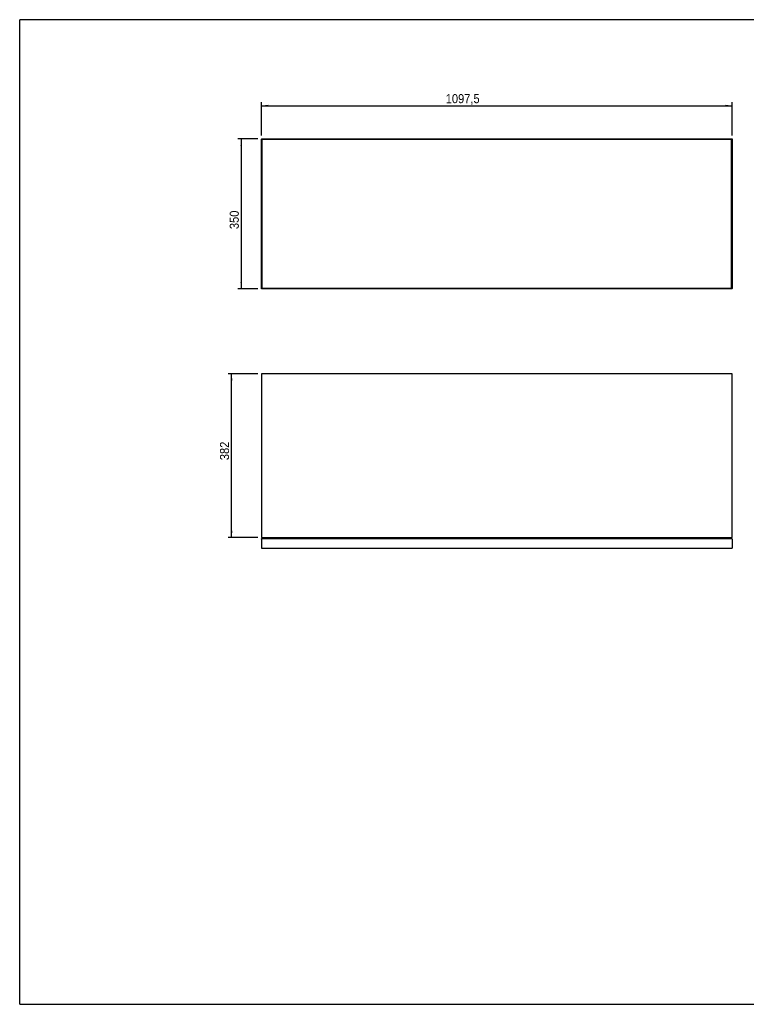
# Model space of a CAD drawing. Header units: millimetres. Extents: x 67 to 3347, y 22 to 2318.
# Tile 1 of 3: x 67 to 1761, y 22 to 2318. Entities that reach past the tile are written whole.
import ezdxf

# ---------------------------------------------------------------- set-up
doc = ezdxf.new("R2010")
doc.units = ezdxf.units.MM
doc.header["$LTSCALE"] = 8
doc.linetypes.add('SLD-Solido', pattern=[0])
doc.layers.add('QUOTE', color=1, linetype='SLD-Solido')
doc.layers.add('SCHIZZI', color=9, linetype='Continuous')
doc.styles.add('SLDTEXTSTYLE0', font='GOTHIC.TTF', dxfattribs={"width": 0.913})
doc.dimstyles.new('SLDDIMSTYLE0', dxfattribs={"dimtxt": 21.166667, "dimasz": 16, "dimexe": 0, "dimexo": 0.0625, "dimgap": 5.291667, "dimtad": 1, "dimdec": 1, "dimrnd": 1e-09, "dimzin": 12, "dimdsep": 46, "dimtxsty": 'SLDTEXTSTYLE0', "dimsah": 1, "dimcen": 0.09, "dimadec": 0, "dimazin": 3, "dimtfac": 1, "dimtdec": 1, "dimtofl": 0, "dimtmove": 0, "dimatfit": 3, "dimfxl": 1, "dimfrac": 2, "dimtolj": 1, "dimtzin": 12, "dimarcsym": 0})

# ---------------------------------------------------------------- blocks, each defined once
blk = doc.blocks.new('_D')
at = {"layer": 'QUOTE', "transparency": 16777216}
for p, q in [((630.6, 2048), (630.6, 2125.4)), ((630.6, 2117.4), (1728.1, 2117.4)), ((1728.1, 2048), (1728.1, 2125.4))]:
    blk.add_line(p, q, dxfattribs=at)
for points in [[(630.6, 2117.4), (646.6, 2115.4), (646.6, 2119.4)], [(1728.1, 2117.4), (1712.1, 2119.4), (1712.1, 2115.4)]]:
    blk.add_solid(points, dxfattribs=at)
at = {"layer": 'QUOTE', "transparency": 16777216, "insert": (1060.3, 2144.4), "char_height": 21.17, "attachment_point": 1, "style": 'SLDTEXTSTYLE0'}
blk.add_mtext('1097,5', dxfattribs=at)
blk = doc.blocks.new('_D_1')
at = {"layer": 'QUOTE', "transparency": 16777216}
for p, q in [((622.6, 2040), (575.8, 2040)), ((583.8, 2040), (583.8, 1690)), ((622.6, 1690), (575.8, 1690))]:
    blk.add_line(p, q, dxfattribs=at)
for points in [[(583.8, 2040), (581.8, 2024), (585.8, 2024)], [(583.8, 1690), (585.8, 1706), (581.8, 1706)]]:
    blk.add_solid(points, dxfattribs=at)
at = {"layer": 'QUOTE', "transparency": 16777216, "insert": (556.8, 1829.6), "char_height": 21.17, "attachment_point": 1, "rotation": 90, "style": 'SLDTEXTSTYLE0'}
blk.add_mtext('350', dxfattribs=at)
blk = doc.blocks.new('_D_3')
at = {"layer": 'QUOTE', "transparency": 16777216}
for p, q in [((622.6, 1492.4), (553.2, 1492.4)), ((561.2, 1110.4), (561.2, 1492.4)), ((622.6, 1110.4), (553.2, 1110.4))]:
    blk.add_line(p, q, dxfattribs=at)
for points in [[(561.2, 1492.4), (559.2, 1476.4), (563.2, 1476.4)], [(561.2, 1110.4), (563.2, 1126.4), (559.2, 1126.4)]]:
    blk.add_solid(points, dxfattribs=at)
at = {"layer": 'QUOTE', "transparency": 16777216, "insert": (534.1, 1290.8), "char_height": 21.17, "attachment_point": 1, "rotation": 90, "style": 'SLDTEXTSTYLE0'}
blk.add_mtext('382', dxfattribs=at)

msp = doc.modelspace()

# ---------------------------------------------------------------- linework, layer by layer
for p, q in [((630.55, 2039.96), (630.55, 2038.96)), ((630.55, 2039.96), (1728.05, 2039.96)), ((630.55, 2038.86), (630.55, 2038.96)), ((630.55, 2038.96), (1728.05, 2038.96)), ((630.55, 1691.06), (630.55, 2038.86)), ((630.55, 2038.86), (631.55, 2038.86)), ((631.55, 1691.06), (631.55, 2038.86)), ((632.05, 2038.46), (632.05, 1691.46)), ((1726.55, 2038.46), (632.05, 2038.46)), ((1726.55, 1691.46), (1726.55, 2038.46)), ((1726.6, 2038.38), (1726.95, 2038.6)), ((1728.05, 2038.86), (1727.05, 2038.86)), ((1727.05, 2038.86), (1727.05, 1691.06)), ((1728.05, 2039.96), (1728.05, 2038.96)), ((1728.05, 2038.86), (1728.05, 2038.96)), ((1728.05, 2038.86), (1728.05, 1691.06)), ((1728.09, 1703.7), (1728.05, 1703.7)), ((1728.09, 1703.68), (1728.05, 1703.68)), ((1728.05, 1700.63), (1728.09, 1700.63)), ((1728.05, 1700.62), (1728.09, 1700.62)), ((630.55, 1690.96), (630.55, 1691.06)), ((630.55, 1691.06), (631.55, 1691.06)), ((630.55, 1689.96), (630.55, 1690.96)), ((1728.05, 1690.96), (630.55, 1690.96)), ((1728.05, 1689.96), (630.55, 1689.96)), ((632.05, 1691.46), (1726.55, 1691.46)), ((1726.92, 1691.34), (1726.55, 1691.58)), ((1728.05, 1691.06), (1727.05, 1691.06)), ((1728.05, 1690.96), (1728.05, 1691.06)), ((1728.05, 1689.96), (1728.05, 1690.96)), ((1728.05, 1492.39), (630.55, 1492.39)), ((630.55, 1492.39), (630.55, 1110.39)), ((1728.05, 1110.39), (1728.05, 1492.39)), ((630.55, 1110.39), (1728.05, 1110.39)), ((630.55, 1106.39), (630.55, 1085.39)), ((632.55, 1108.39), (1726.05, 1108.39)), ((663.05, 1110.39), (663.05, 1108.39)), ((1695.55, 1110.39), (1695.55, 1108.39)), ((1728.05, 1106.39), (1728.05, 1085.39)), ((630.55, 1085.39), (1728.05, 1085.39))]:
    msp.add_line(p, q)
for points, knots in [([(630.55, 2038.96), (630.67, 2038.96), (630.85, 2038.95), (631.03, 2038.88), (631.1, 2038.86)], [0, 0, 0, 0, 0.6256248, 1, 1, 1, 1]), ([(631.94, 2038.34), (631.91, 2038.37), (631.76, 2038.46), (631.6, 2038.64), (631.57, 2038.79), (631.55, 2038.86)], [0, 0, 0, 0, 0.1299236, 0.5649618, 1, 1, 1, 1]), ([(631.66, 2038.6), (631.76, 2038.54), (631.87, 2038.48), (631.98, 2038.39), (632, 2038.38)], [0, 0, 0, 0, 0.8463242, 1, 1, 1, 1]), ([(1727.05, 2038.86), (1727.03, 2038.78), (1726.99, 2038.62), (1726.78, 2038.42), (1726.61, 2038.31), (1726.55, 2038.27)], [0, 0, 0, 0, 0.4289659, 0.8050375, 1, 1, 1, 1]), ([(1727.5, 2038.86), (1727.51, 2038.87), (1727.7, 2038.95), (1727.88, 2038.96), (1728.05, 2038.96)], [0, 0, 0, 0, 0.0992284, 1, 1, 1, 1]), ([(631.12, 1691.06), (631.03, 1691.03), (630.84, 1690.97), (630.65, 1690.96), (630.55, 1690.96)], [0, 0, 0, 0, 0.4601691, 1, 1, 1, 1]), ([(631.55, 1691.06), (631.57, 1691.14), (631.6, 1691.29), (631.76, 1691.46), (631.91, 1691.56), (631.94, 1691.58)], [0, 0, 0, 0, 0.4350382, 0.8700764, 1, 1, 1, 1]), ([(631.99, 1691.54), (631.95, 1691.51), (631.84, 1691.42), (631.73, 1691.36), (631.67, 1691.33)], [0, 0, 0, 0, 0.42515197, 1, 1, 1, 1]), ([(1726.55, 1691.66), (1726.64, 1691.6), (1726.83, 1691.47), (1727.01, 1691.27), (1727.04, 1691.13), (1727.05, 1691.06)], [0, 0, 0, 0, 0.2905797, 0.665242, 1, 1, 1, 1]), ([(1728.05, 1690.96), (1727.88, 1690.96), (1727.7, 1690.97), (1727.51, 1691.05), (1727.5, 1691.06)], [0, 0, 0, 0, 0.9007716, 1, 1, 1, 1]), ([(630.55, 1106.39), (630.72, 1106.66), (631.06, 1107.19), (631.57, 1107.86), (632.07, 1108.31), (632.39, 1108.36), (632.55, 1108.39)], [0, 0, 0, 0, 0.2546509, 0.5095426, 0.7644355, 1, 1, 1, 1])]:
    msp.add_open_spline(points, degree=3, knots=knots)
for points in [[(632.55, 1108.39), (632.29, 1108.36), (631.77, 1108.3), (631.1, 1107.84), (630.64, 1107.18), (630.58, 1106.65), (630.55, 1106.39)], [(1726.05, 1108.39), (1726.22, 1108.36), (1726.55, 1108.3), (1727.05, 1107.84), (1727.55, 1107.18), (1727.88, 1106.65), (1728.05, 1106.39)]]:
    msp.add_open_spline(points, degree=3)
at = {"layer": 'SCHIZZI'}
for p in [(67.33, 21.9), (3347.17, 2317.9)]:
    msp.add_line(p, (67.33, 2317.9), dxfattribs=at)
at = {"layer": 'SCHIZZI', "color": 7, "true_color": 0xffffff}
msp.add_line((67.33, 21.9), (3347.33, 21.9), dxfattribs=at)

# ---------------------------------------------------------------- dimensions: what is measured, and where the dimension line sits
at = {"layer": 'QUOTE'}
dim = msp.add_linear_dim(base=(1728.05, 2117.38), p1=(630.55, 2039.96), p2=(1728.05, 2039.96), dimstyle='SLDDIMSTYLE0', dxfattribs=at)
dim.commit()
dim.dimension.update_dxf_attribs({"geometry": '_D', "text_midpoint": (1103.31, 2117.38), "dimtype": 160})
for base, p1, p2, picture, middle in [((583.81, 1689.96), (630.55, 2039.96), (630.55, 1689.96), '_D_1', (583.81, 1853.04)), ((561.17, 1492.39), (630.55, 1110.39), (630.55, 1492.39), '_D_3', (561.17, 1314.3))]:
    dim = msp.add_linear_dim(base=base, p1=p1, p2=p2, angle=90, dimstyle='SLDDIMSTYLE0', dxfattribs=at)
    dim.commit()
    dim.dimension.update_dxf_attribs({"geometry": picture, "text_midpoint": middle, "dimtype": 160})

doc.saveas('drawing.dxf')
